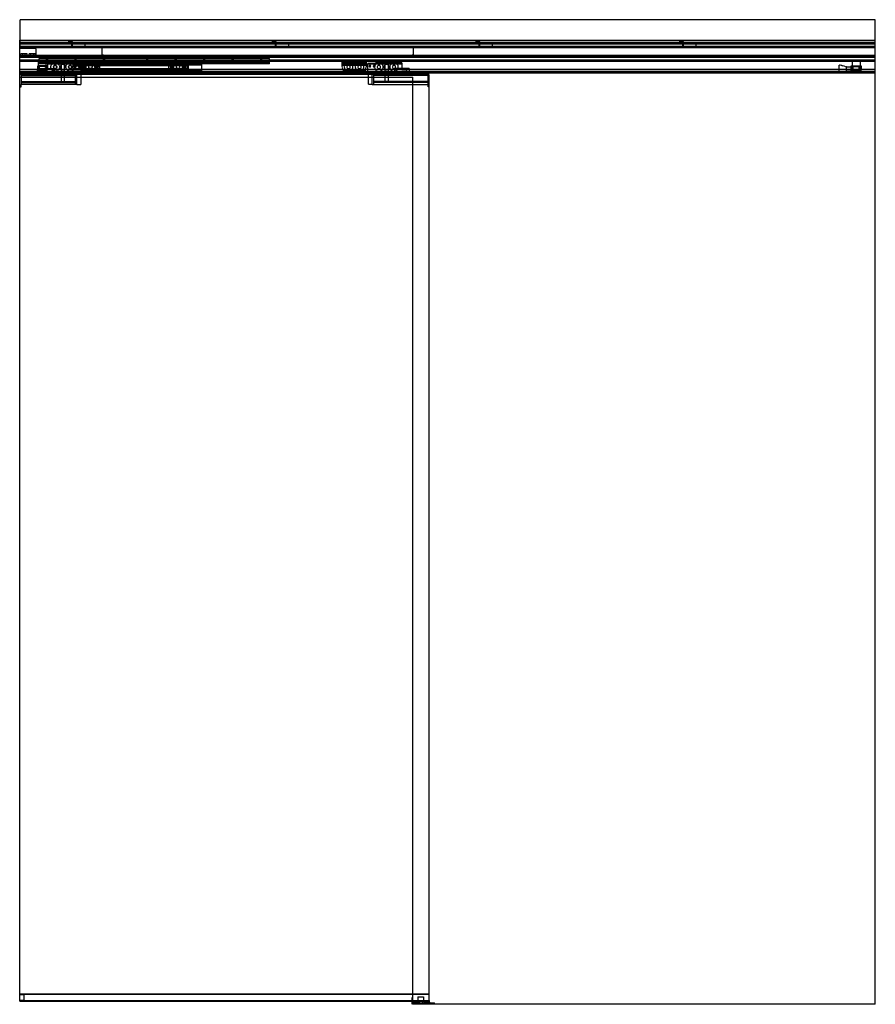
# Model space of a CAD drawing. Header units: millimetres. Extents: x 0 to 2100, y 0 to 2418.
import ezdxf

# ---------------------------------------------------------------- set-up
doc = ezdxf.new("R2010")
doc.units = ezdxf.units.MM
doc.header["$LTSCALE"] = 10
doc.linetypes.add('ALLCAD_Strich', pattern=[0.2, 0.15, -0.05])
doc.layers.add('BESCH_KONT_sich_schn_ansi_2d', color=40, linetype='Continuous')

msp = doc.modelspace()

# ---------------------------------------------------------------- linework, layer by layer
at = {"layer": 'BESCH_KONT_sich_schn_ansi_2d', "linetype": 'ALLCAD_Strich', "extrusion": (0, 1, -2.22045e-16)}
for p, q in [((2100, 2418), (0, 2418)), ((0, 2418), (0, 2368)), ((2100, 2368), (2100, 2418)), ((0, 2368), (2100, 2368)), ((0, 2277), (0, 2368)), ((0, 2368), (0, 2368)), ((0, 2368), (0, 2353)), ((2100, 2362), (0, 2362)), ((0, 2361.5), (0, 2361.5)), ((0, 2361.5), (0, 2361.5)), ((0, 2361.5), (0, 2361.5)), ((0, 2361.5), (0, 2361.5)), ((0, 2361.5), (0, 2361.5)), ((0, 2361.5), (0, 2361.5)), ((0, 2361.5), (0, 2361.5)), ((0, 2361.5), (0, 2361.5)), ((0, 2361.5), (0, 2361.5)), ((0, 2361.5), (0, 2361.5)), ((0, 2361.5), (0, 2361.5)), ((0, 2361.5), (0, 2361.5)), ((0, 2361.5), (0, 2361.5)), ((0, 2361.5), (0, 2361.5)), ((0, 2361.5), (0, 2361.5)), ((0, 2361.5), (0, 2361.5)), ((0, 2361.5), (0, 2361.5)), ((0, 2361.5), (0, 2361.5)), ((0, 2361.5), (0, 2361.5)), ((0, 2361.5), (0, 2361.5)), ((0, 2361.5), (0, 2361.5)), ((0, 2361.5), (0, 2361.5)), ((0, 2361.5), (0, 2361.5)), ((2100, 2361.5), (0, 2361.5)), ((0, 2359.5), (2100, 2359.5)), ((0, 2359), (2100, 2359)), ((0, 2353), (0, 2353)), ((0, 2353), (2100, 2353)), ((0, 2351.5), (0, 2351.5)), ((0, 2329.7), (0, 2351.5)), ((2100, 2351.5), (0, 2351.5)), ((2100, 2348.5), (0, 2348.5)), ((40, 2347), (0, 2347)), ((40, 2327), (40, 2347)), ((129.5, 2365), (119.5, 2365)), ((119.5, 2365), (119.5, 2362)), ((126.5, 2362), (126.5, 2351.5)), ((126.5, 2359), (126.5, 2362)), ((129.5, 2359), (129.5, 2365)), ((129.5, 2351.5), (129.5, 2359)), ((144.5, 2359), (144.5, 2362)), ((159.5, 2359), (159.5, 2351.5)), ((202, 2332), (202, 2348.5)), ((966, 2348.5), (202, 2348.5)), ((619.5, 2365), (619.5, 2362)), ((629.5, 2365), (619.5, 2365)), ((626.5, 2362), (626.5, 2351.5)), ((626.5, 2359), (626.5, 2362)), ((629.5, 2359), (629.5, 2365)), ((629.5, 2351.5), (629.5, 2359)), ((644.5, 2359), (644.5, 2362)), ((659.5, 2359), (659.5, 2351.5)), ((966, 2332), (966, 2348.5)), ((1119.5, 2365), (1119.5, 2362)), ((1129.5, 2365), (1119.5, 2365)), ((1126.5, 2362), (1126.5, 2351.5)), ((1126.5, 2359), (1126.5, 2362)), ((1129.5, 2359), (1129.5, 2365)), ((1129.5, 2351.5), (1129.5, 2359)), ((1144.5, 2359), (1144.5, 2362)), ((1159.5, 2359), (1159.5, 2351.5)), ((1619.5, 2365), (1619.5, 2362)), ((1629.5, 2365), (1619.5, 2365)), ((1626.5, 2362), (1626.5, 2351.5)), ((1626.5, 2359), (1626.5, 2362)), ((1629.5, 2359), (1629.5, 2365)), ((1629.5, 2351.5), (1629.5, 2359)), ((1644.5, 2359), (1644.5, 2362)), ((1659.5, 2359), (1659.5, 2351.5)), ((2100, 0), (2100, 2368)), ((2100, 2353), (2100, 2368)), ((2100, 2329.7), (2100, 2351.5)), ((0, 2329.7), (0, 2329.7)), ((0, 2329), (0, 2329.7)), ((2100, 2329.7), (0, 2329.7)), ((40, 2329.5), (0, 2329.5)), ((0, 2329), (0, 2329)), ((0, 2289), (0, 2329)), ((2100, 2329), (0, 2329)), ((40, 2328), (0, 2328)), ((2100, 2327.9), (0, 2327.9)), ((2100, 2327.2), (0, 2327.2)), ((2100, 2327), (0, 2327)), ((40, 2327), (0, 2327)), ((2100, 2325.5), (0, 2325.5)), ((0, 2325.5), (0, 2325.5)), ((0, 2325.5), (0, 2325.5)), ((0, 2325.5), (0, 2325.5)), ((0, 2325.5), (0, 2325.5)), ((0, 2325.5), (0, 2325.5)), ((0, 2325.5), (0, 2325.5)), ((0, 2325.5), (0, 2325.5)), ((0, 2325.5), (0, 2325.5)), ((0, 2325.5), (0, 2325.5)), ((0, 2325.5), (0, 2325.5)), ((0, 2325.5), (0, 2325.5)), ((0, 2325.5), (0, 2325.5)), ((0, 2325.5), (0, 2325.5)), ((0, 2325.5), (0, 2325.5)), ((0, 2325.5), (0, 2325.5)), ((0, 2325.5), (0, 2325.5)), ((0, 2325.5), (0, 2325.5)), ((0, 2325.5), (0, 2325.5)), ((0, 2325.5), (0, 2325.5)), ((0, 2325.5), (0, 2325.5)), ((0, 2325.5), (0, 2325.5)), ((0, 2325.5), (0, 2325.5)), ((0, 2325.5), (0, 2325.5)), ((0, 2325.5), (0, 2325.5)), ((10, 2334.5), (2.5, 2334.5)), ((2.5, 2329.5), (2.5, 2334.5)), ((7, 2328), (7, 2334.5)), ((17.5, 2334.5), (10, 2334.5)), ((13, 2328), (13, 2334.5)), ((17.5, 2329.5), (17.5, 2334.5)), ((30, 2334.5), (22.5, 2334.5)), ((22.5, 2329.5), (22.5, 2334.5)), ((27, 2328), (27, 2334.5)), ((37.5, 2334.5), (30, 2334.5)), ((33, 2328), (33, 2334.5)), ((37.5, 2329.5), (37.5, 2334.5)), ((40, 2328), (40, 2328)), ((40, 2328), (40, 2328)), ((40, 2328), (40, 2328)), ((40, 2328), (40, 2328)), ((40, 2328), (40, 2328)), ((40, 2328), (40, 2328)), ((40, 2328), (40, 2328)), ((40, 2328), (40, 2328)), ((40, 2328), (40, 2328)), ((40, 2328), (40, 2328)), ((40, 2328), (40, 2328)), ((40, 2328), (40, 2328)), ((40, 2328), (40, 2328)), ((40, 2328), (40, 2328)), ((40, 2328), (40, 2328)), ((40, 2328), (40, 2328)), ((40, 2328), (40, 2328)), ((40, 2328), (40, 2328)), ((40, 2328), (40, 2328)), ((40, 2328), (40, 2328)), ((40, 2328), (40, 2328)), ((40, 2328), (40, 2328)), ((40, 2328), (40, 2328)), ((40, 2328), (40, 2328)), ((40, 2328), (40, 2328)), ((40, 2328), (40, 2328)), ((40, 2328), (40, 2328)), ((40, 2328), (40, 2328)), ((40, 2328), (40, 2328)), ((40, 2328), (40, 2328)), ((40, 2328), (40, 2328)), ((40, 2328), (40, 2328)), ((40, 2328), (40, 2328)), ((40, 2328), (40, 2328)), ((613, 2323.4), (47, 2323.4)), ((47, 2317.4), (47, 2323.4)), ((613, 2322.9), (47, 2322.9)), ((64.5, 2323.4), (64.5, 2318.9)), ((67.5, 2323.4), (67.5, 2318.9)), ((134.5, 2323.4), (134.5, 2318.9)), ((137.5, 2323.4), (137.5, 2318.9)), ((202, 2332), (205, 2332)), ((204.5, 2323.4), (204.5, 2318.9)), ((205, 2332), (205, 2332)), ((205, 2332), (205, 2332)), ((205, 2332), (205, 2332)), ((205, 2332), (205, 2332)), ((205, 2332), (205, 2332)), ((205, 2332), (205, 2332)), ((205, 2332), (205, 2332)), ((205, 2332), (205, 2332)), ((205, 2332), (205, 2332)), ((205, 2332), (205, 2332)), ((205, 2332), (205, 2332)), ((205, 2332), (205, 2332)), ((205, 2332), (205, 2332)), ((205, 2332), (205, 2332)), ((205, 2332), (205, 2332)), ((205, 2332), (205, 2332)), ((205, 2332), (205, 2332)), ((205, 2332), (205, 2332)), ((205, 2332), (205, 2332)), ((205, 2332), (205, 2332)), ((205, 2332), (205, 2332)), ((205, 2332), (205, 2332)), ((205, 2332), (205, 2332)), ((205, 2332), (205, 2332)), ((205, 2332), (205, 2332)), ((205, 2332), (205, 2332)), ((205, 2332), (205, 2332)), ((205, 2332), (205, 2332)), ((205, 2332), (205, 2332)), ((205, 2332), (205, 2332)), ((205, 2332), (205, 2327)), ((963, 2327), (205, 2327)), ((207.5, 2323.4), (207.5, 2318.9)), ((310.5, 2323.4), (310.5, 2318.9)), ((313.5, 2323.4), (313.5, 2318.9)), ((380.5, 2323.4), (380.5, 2318.9)), ((383.5, 2323.4), (383.5, 2318.9)), ((450.5, 2323.4), (450.5, 2318.9)), ((453.5, 2323.4), (453.5, 2318.9)), ((520.5, 2323.4), (520.5, 2318.9)), ((523.5, 2323.4), (523.5, 2318.9)), ((590.5, 2323.4), (590.5, 2318.9)), ((593.5, 2323.4), (593.5, 2318.9)), ((613, 2317.4), (613, 2323.4)), ((963, 2327), (963, 2332)), ((963, 2332), (966, 2332)), ((2100, 2329), (2100, 2329.7)), ((2100, 2289), (2100, 2329)), ((0, 2319), (0, 2319)), ((0, 2319), (0, 2319)), ((0, 2319), (0, 2319)), ((0, 2319), (0, 2319)), ((0, 2319), (0, 2319)), ((0, 2319), (0, 2319)), ((0, 2319), (0, 2319)), ((0, 2319), (0, 2319)), ((0, 2319), (0, 2319)), ((0, 2319), (0, 2319)), ((0, 2319), (0, 2319)), ((0, 2319), (0, 2319)), ((0, 2319), (0, 2319)), ((0, 2319), (0, 2319)), ((0, 2319), (0, 2319)), ((0, 2319), (0, 2319)), ((0, 2319), (0, 2319)), ((0, 2319), (0, 2319)), ((0, 2319), (0, 2319)), ((0, 2319), (0, 2319)), ((0, 2319), (0, 2319)), ((0, 2319), (0, 2319)), ((0, 2319), (0, 2319)), ((0, 2319), (0, 2319)), ((0, 2319), (0, 2319)), ((0, 2319), (0, 2319)), ((0, 2319), (0, 2319)), ((0, 2319), (0, 2319)), ((0, 2319), (0, 2319)), ((0, 2319), (0, 2319)), ((2100, 2319), (0, 2319)), ((2100, 2316.5), (0, 2316.5)), ((2100, 2315), (0, 2315)), ((45.5, 2305), (43, 2305)), ((43, 2305), (43, 2295.5)), ((45, 2295.5), (45, 2303)), ((45, 2303), (45.5, 2303)), ((45.2, 2301.5), (47.2, 2301.5)), ((45.2, 2293.5), (45.2, 2301.5)), ((45.5, 2303), (45.5, 2316)), ((64.5, 2316), (45.5, 2316)), ((64.5, 2305), (45.5, 2305)), ((64.5, 2303), (45.5, 2303)), ((613, 2318.9), (47, 2318.9)), ((613, 2318.4), (47, 2318.4)), ((613, 2317.9), (47, 2317.9)), ((613, 2317.4), (47, 2317.4)), ((47, 2315.9), (47, 2317.4)), ((613, 2315.9), (47, 2315.9)), ((47, 2309.9), (47, 2315.9)), ((47, 2314.9), (47, 2314.9)), ((47, 2314.9), (47, 2314.9)), ((47, 2314.9), (47, 2314.9)), ((47, 2314.9), (47, 2314.9)), ((47, 2314.9), (47, 2314.9)), ((47, 2314.9), (47, 2314.9)), ((47, 2314.9), (47, 2314.9)), ((47, 2314.9), (47, 2314.9)), ((47, 2314.9), (47, 2314.9)), ((47, 2314.9), (613, 2314.9)), ((47, 2314.9), (47, 2314.9)), ((47, 2314.9), (47, 2314.9)), ((47, 2314.9), (47, 2314.9)), ((47, 2314.9), (47, 2314.9)), ((47, 2314.9), (47, 2314.9)), ((47, 2314.9), (47, 2314.9)), ((47, 2314.9), (47, 2314.9)), ((47, 2314.9), (47, 2314.9)), ((47, 2314.9), (47, 2314.9)), ((47, 2314.9), (47, 2314.9)), ((47, 2314.9), (47, 2314.9)), ((47, 2314.9), (47, 2314.9)), ((47, 2314.9), (47, 2314.9)), ((47, 2314.9), (47, 2314.9)), ((47, 2314.9), (47, 2314.9)), ((47, 2314.9), (47, 2314.9)), ((47, 2314.9), (47, 2314.9)), ((47, 2314.9), (47, 2314.9)), ((47, 2314.9), (47, 2314.9)), ((47, 2314.9), (47, 2314.9)), ((47, 2314.9), (47, 2314.9)), ((47, 2310.9), (613, 2310.9)), ((613, 2309.9), (47, 2309.9)), ((47, 2309.4), (47, 2309.9)), ((151, 2309.4), (47, 2309.4)), ((47.2, 2301.5), (47.2, 2295.5)), ((49.1, 2287.9), (49.1, 2297.9)), ((49.1, 2297.9), (85.1, 2297.9)), ((52.7, 2303), (52.7, 2305)), ((57.2, 2303), (57.2, 2305)), ((62.7, 2301.5), (64.7, 2301.5)), ((62.7, 2295.5), (62.7, 2301.5)), ((64.5, 2316), (64.5, 2317.9)), ((64.5, 2303), (64.5, 2316)), ((67, 2305), (64.5, 2305)), ((64.5, 2303), (65, 2303)), ((64.7, 2301.5), (64.7, 2293.5)), ((65, 2303), (65, 2295.5)), ((67, 2295.5), (67, 2305)), ((67.5, 2314.9), (67.5, 2317.9)), ((67.6, 2308.9), (67.6, 2309.9)), ((67.6, 2308.9), (67.6, 2295.4)), ((150.6, 2308.9), (67.6, 2308.9)), ((67.6, 2297.9), (85.1, 2297.9)), ((67.7, 2310.9), (130.6, 2310.9)), ((72.6, 2314.9), (130.6, 2314.9)), ((85.1, 2287.9), (85.1, 2297.9)), ((85.1, 2287.9), (85.1, 2297.9)), ((101, 2314.9), (101, 2306.6)), ((109, 2309), (101, 2309)), ((101, 2309), (101, 2266)), ((101, 2306.6), (101, 2297.2)), ((101, 2297.2), (101, 2286.4)), ((103.6, 2308.9), (103.6, 2310.9)), ((106.4, 2310.9), (106.4, 2308.9)), ((109, 2314.9), (109, 2306.8)), ((109, 2309), (109, 2266)), ((109, 2306.8), (109, 2297)), ((130.6, 2314.9), (130.6, 2310.9)), ((413.6, 2314.9), (130.6, 2314.9)), ((130.6, 2310.9), (130.6, 2314.9)), ((413.6, 2313.9), (130.6, 2313.9)), ((130.6, 2287.8), (130.6, 2310.9)), ((130.6, 2305.4), (130.6, 2310.9)), ((413.6, 2310.9), (130.6, 2310.9)), ((134.3, 2305.4), (130.6, 2305.4)), ((133.7, 2304.7), (130.6, 2304.7)), ((413.6, 2297.7), (130.6, 2297.7)), ((134.5, 2314.9), (134.5, 2317.9)), ((144.3, 2305.4), (136.9, 2305.4)), ((137.5, 2314.9), (137.5, 2317.9)), ((143.7, 2304.7), (137.5, 2304.7)), ((413.6, 2305.4), (146.9, 2305.4)), ((413.6, 2304.7), (147.5, 2304.7)), ((150.6, 2310.9), (150.6, 2308.9)), ((150.6, 2306.4), (150.6, 2308.9)), ((150.6, 2306.4), (195.6, 2306.4)), ((150.6, 2295.9), (150.6, 2306.4)), ((151, 2309.4), (151, 2308.9)), ((447, 2309.4), (151, 2309.4)), ((151, 2308.9), (151, 2306.4)), ((447, 2308.9), (151, 2308.9)), ((447, 2307.4), (151, 2307.4)), ((151, 2306.4), (151, 2295.9)), ((195.6, 2306.4), (195.6, 2306.4)), ((195.6, 2306.4), (195.6, 2306.4)), ((195.6, 2306.4), (195.6, 2306.4)), ((195.6, 2306.4), (195.6, 2306.4)), ((195.6, 2306.4), (195.6, 2306.4)), ((195.6, 2306.4), (195.6, 2306.4)), ((195.6, 2306.4), (195.6, 2306.4)), ((195.6, 2306.4), (195.6, 2306.4)), ((195.6, 2306.4), (195.6, 2306.4)), ((195.6, 2306.4), (195.6, 2306.4)), ((195.6, 2306.4), (195.6, 2306.4)), ((195.6, 2306.4), (195.6, 2306.4)), ((195.6, 2306.4), (195.6, 2306.4)), ((195.6, 2306.4), (195.6, 2306.4)), ((195.6, 2306.4), (195.6, 2306.4)), ((195.6, 2306.4), (195.6, 2306.4)), ((195.6, 2306.4), (195.6, 2306.4)), ((195.6, 2306.4), (195.6, 2306.4)), ((195.6, 2306.4), (195.6, 2306.4)), ((195.6, 2306.4), (195.6, 2306.4)), ((195.6, 2306.4), (195.6, 2306.4)), ((195.6, 2306.4), (195.6, 2306.4)), ((195.6, 2306.4), (195.6, 2306.4)), ((447, 2306.4), (195.6, 2306.4)), ((195.6, 2306.4), (195.6, 2295.9)), ((204.5, 2314.9), (204.5, 2317.9)), ((207.5, 2314.9), (207.5, 2317.9)), ((310.5, 2314.9), (310.5, 2317.9)), ((313.5, 2314.9), (313.5, 2317.9)), ((365.6, 2306.4), (410.6, 2306.4)), ((365.6, 2295.9), (365.6, 2306.4)), ((380.5, 2314.9), (380.5, 2317.9)), ((383.5, 2314.9), (383.5, 2317.9)), ((410.6, 2306.4), (410.6, 2306.4)), ((410.6, 2306.4), (410.6, 2306.4)), ((410.6, 2306.4), (410.6, 2306.4)), ((410.6, 2306.4), (410.6, 2306.4)), ((410.6, 2306.4), (410.6, 2306.4)), ((410.6, 2306.4), (410.6, 2306.4)), ((410.6, 2306.4), (410.6, 2306.4)), ((410.6, 2306.4), (410.6, 2306.4)), ((410.6, 2306.4), (410.6, 2306.4)), ((410.6, 2306.4), (410.6, 2306.4)), ((410.6, 2306.4), (410.6, 2306.4)), ((410.6, 2306.4), (410.6, 2306.4)), ((410.6, 2306.4), (410.6, 2306.4)), ((410.6, 2306.4), (410.6, 2306.4)), ((410.6, 2306.4), (410.6, 2306.4)), ((410.6, 2306.4), (410.6, 2306.4)), ((410.6, 2306.4), (410.6, 2306.4)), ((410.6, 2306.4), (410.6, 2306.4)), ((410.6, 2306.4), (410.6, 2306.4)), ((410.6, 2306.4), (410.6, 2306.4)), ((410.6, 2306.4), (410.6, 2306.4)), ((410.6, 2306.4), (410.6, 2306.4)), ((410.6, 2306.4), (410.6, 2306.4)), ((410.6, 2306.4), (410.6, 2295.9)), ((413.6, 2310.9), (413.6, 2314.9)), ((413.6, 2305.4), (413.6, 2310.9)), ((413.6, 2304.7), (413.6, 2305.4)), ((413.6, 2297.7), (413.6, 2304.7)), ((413.6, 2296.9), (413.6, 2297.7)), ((613, 2309.4), (447, 2309.4)), ((447, 2308.9), (447, 2309.4)), ((447, 2306.4), (447, 2308.9)), ((447, 2295.9), (447, 2306.4)), ((450.5, 2314.9), (450.5, 2317.9)), ((453.5, 2314.9), (453.5, 2317.9)), ((520.5, 2314.9), (520.5, 2317.9)), ((523.5, 2314.9), (523.5, 2317.9)), ((590.5, 2314.9), (590.5, 2317.9)), ((593.5, 2314.9), (593.5, 2317.9)), ((613, 2315.9), (613, 2317.4)), ((613, 2309.9), (613, 2315.9)), ((613, 2309.4), (613, 2309.9)), ((790.4, 2314.9), (790.4, 2310.9)), ((790.4, 2314.9), (850.4, 2314.9)), ((790.4, 2310.9), (790.4, 2308.9)), ((790.4, 2310.9), (850.4, 2310.9)), ((790.4, 2308.9), (790.4, 2305.4)), ((790.4, 2308.9), (850.4, 2308.9)), ((805, 2305.4), (790.4, 2305.4)), ((790.4, 2305.4), (790.4, 2303.6)), ((790.4, 2303.6), (793.4, 2293.6)), ((832, 2305.4), (808.8, 2305.4)), ((850.4, 2305.4), (835.8, 2305.4)), ((850.4, 2303.6), (847.4, 2293.6)), ((850.4, 2314.9), (850.4, 2310.9)), ((850.4, 2310.9), (850.4, 2308.9)), ((850.4, 2308.9), (850.4, 2308.9)), ((850.4, 2308.9), (850.4, 2308.9)), ((850.4, 2308.9), (850.4, 2308.9)), ((850.4, 2308.9), (850.4, 2308.9)), ((850.4, 2308.9), (850.4, 2308.9)), ((850.4, 2308.9), (850.4, 2308.9)), ((850.4, 2308.9), (850.4, 2308.9)), ((850.4, 2308.9), (850.4, 2308.9)), ((850.4, 2308.9), (850.4, 2308.9)), ((850.4, 2308.9), (850.4, 2308.9)), ((850.4, 2308.9), (850.4, 2308.9)), ((850.4, 2308.9), (850.4, 2308.9)), ((850.4, 2308.9), (850.4, 2308.9)), ((850.4, 2308.9), (850.4, 2308.9)), ((850.4, 2308.9), (850.4, 2308.9)), ((850.4, 2308.9), (850.4, 2308.9)), ((850.4, 2308.9), (850.4, 2308.9)), ((850.4, 2308.9), (850.4, 2308.9)), ((850.4, 2308.9), (850.4, 2308.9)), ((850.4, 2308.9), (850.4, 2308.9)), ((850.4, 2308.9), (850.4, 2308.9)), ((850.4, 2308.9), (850.4, 2308.9)), ((850.4, 2308.9), (850.4, 2308.9)), ((850.4, 2308.9), (850.4, 2305.4)), ((850.4, 2305.4), (850.4, 2303.6)), ((854.4, 2310.9), (874.4, 2310.9)), ((854.4, 2308.9), (854.4, 2310.9)), ((854.4, 2308.9), (854.4, 2308.9)), ((854.4, 2308.9), (854.4, 2308.9)), ((854.4, 2308.9), (854.4, 2308.9)), ((854.4, 2308.9), (854.4, 2308.9)), ((854.4, 2308.9), (854.4, 2308.9)), ((854.4, 2308.9), (854.4, 2308.9)), ((854.4, 2308.9), (854.4, 2308.9)), ((854.4, 2308.9), (854.4, 2308.9)), ((854.4, 2308.9), (854.4, 2308.9)), ((854.4, 2308.9), (854.4, 2308.9)), ((854.4, 2308.9), (854.4, 2308.9)), ((854.4, 2308.9), (854.4, 2308.9)), ((854.4, 2308.9), (854.4, 2308.9)), ((854.4, 2308.9), (854.4, 2308.9)), ((854.4, 2308.9), (854.4, 2308.9)), ((854.4, 2308.9), (854.4, 2308.9)), ((854.4, 2308.9), (854.4, 2308.9)), ((854.4, 2308.9), (854.4, 2308.9)), ((854.4, 2308.9), (854.4, 2308.9)), ((854.4, 2308.9), (854.4, 2308.9)), ((854.4, 2308.9), (854.4, 2308.9)), ((854.4, 2308.9), (854.4, 2308.9)), ((854.4, 2308.9), (854.4, 2308.9)), ((854.4, 2308.9), (854.4, 2308.9)), ((854.4, 2308.9), (854.4, 2308.9)), ((937.4, 2308.9), (854.4, 2308.9)), ((854.4, 2293.6), (854.4, 2308.9)), ((874.4, 2310.9), (874.4, 2314.9)), ((874.4, 2314.9), (932.4, 2314.9)), ((874.4, 2310.9), (937.3, 2310.9)), ((896, 2314.9), (896, 2306.8)), ((900, 2309), (896, 2309)), ((896, 2309), (896, 2266)), ((896, 2306.8), (896, 2297)), ((898.6, 2308.9), (898.6, 2310.9)), ((904, 2309), (900, 2309)), ((901.4, 2310.9), (901.4, 2308.9)), ((904, 2314.9), (904, 2306.6)), ((904, 2309), (904, 2266)), ((904, 2306.6), (904, 2297.2)), ((904, 2297.2), (904, 2286.4)), ((919.9, 2297.9), (919.9, 2292.9)), ((955.9, 2297.9), (919.9, 2297.9)), ((919.9, 2297.9), (919.9, 2292.9)), ((937.4, 2297.9), (919.9, 2297.9)), ((937.4, 2309.9), (937.4, 2308.9)), ((937.4, 2308.9), (937.4, 2295.4)), ((955.9, 2297.9), (955.9, 2292.9)), ((2011, 2287), (2011, 2307)), ((2029, 2302), (2011, 2307)), ((2029, 2292), (2029, 2302)), ((2029, 2302), (2041, 2302)), ((2041, 2295.5), (2041, 2305)), ((2041, 2305), (2043.5, 2305)), ((2043, 2303), (2043, 2295.5)), ((2043.5, 2303), (2043, 2303)), ((2043.2, 2301.5), (2045.2, 2301.5)), ((2043.2, 2293.5), (2043.2, 2301.5)), ((2043.5, 2316), (2043.5, 2303)), ((2043.5, 2316), (2062.5, 2316)), ((2043.5, 2305), (2062.5, 2305)), ((2043.5, 2303), (2062.5, 2303)), ((2045.2, 2301.5), (2045.2, 2295.5)), ((2050.7, 2303), (2050.7, 2305)), ((2055.2, 2303), (2055.2, 2305)), ((2060.7, 2301.5), (2062.7, 2301.5)), ((2060.7, 2295.5), (2060.7, 2301.5)), ((2062.5, 2316), (2062.5, 2303)), ((2062.5, 2305), (2065, 2305)), ((2063, 2303), (2062.5, 2303)), ((2062.7, 2301.5), (2062.7, 2293.5)), ((2063, 2295.5), (2063, 2303)), ((2065, 2305), (2065, 2295.5)), ((2100, 2296), (0, 2296)), ((2100, 2291), (0, 2291)), ((2100, 2289.5), (0, 2289.5)), ((0, 2289), (0, 2289)), ((0, 2287), (0, 2289)), ((2100, 2289), (0, 2289)), ((0, 2287), (0, 2287)), ((2100, 2287), (0, 2287)), ((1005, 2283), (0, 2283)), ((0, 9), (0, 2277)), ((0, 2277), (965, 2277)), ((3, 2283), (3, 2282)), ((3, 2282), (3, 2264)), ((3, 2282), (136, 2282)), ((3, 2282), (3, 2259)), ((3, 2281), (136, 2281)), ((3, 2281), (136, 2281)), ((43, 2295.5), (47.2, 2295.5)), ((43, 2292), (43, 2295.5)), ((43, 2295), (45, 2295)), ((43, 2293.5), (45, 2293.5)), ((43, 2292), (43, 2292)), ((43, 2292), (43, 2292)), ((43, 2292), (43, 2292)), ((43, 2292), (43, 2292)), ((43, 2292), (43, 2292)), ((43, 2292), (43, 2292)), ((43, 2292), (43, 2292)), ((43, 2292), (43, 2292)), ((43, 2292), (43, 2292)), ((43, 2292), (43, 2292)), ((43, 2292), (43, 2292)), ((43, 2292), (43, 2292)), ((43, 2292), (43, 2292)), ((43, 2292), (43, 2292)), ((43, 2292), (43, 2292)), ((43, 2292), (43, 2292)), ((43, 2292), (43, 2292)), ((43, 2292), (43, 2292)), ((43, 2292), (43, 2292)), ((43, 2292), (43, 2292)), ((43, 2292), (43, 2292)), ((43, 2292), (43, 2292)), ((43, 2292), (43, 2292)), ((43, 2292), (43, 2292)), ((43, 2292), (43, 2292)), ((43, 2292), (43, 2292)), ((43, 2292), (43, 2292)), ((43, 2292), (43, 2292)), ((43, 2292), (43, 2292)), ((43, 2292), (43, 2292)), ((43, 2287), (43, 2292)), ((43, 2292), (67, 2292)), ((45, 2290), (43, 2290)), ((45, 2290), (43, 2290)), ((45, 2293.5), (45, 2295.5)), ((45, 2293.5), (45, 2290)), ((47.2, 2293.5), (45, 2293.5)), ((45, 2293.5), (45, 2290)), ((47.2, 2293.5), (47.2, 2295.5)), ((47.2, 2295.5), (47.2, 2293.5)), ((47.2, 2295.5), (62.7, 2295.5)), ((47.2, 2293.5), (62.7, 2293.5)), ((62.7, 2293.5), (47.2, 2293.5)), ((49.1, 2287.9), (85.1, 2287.9)), ((50, 2287), (50, 2293.5)), ((52.5, 2293.5), (52.5, 2295.5)), ((53.2, 2293.5), (53.2, 2295.5)), ((67.6, 2295.4), (55.6, 2295.4)), ((55.6, 2295.4), (55.6, 2281.9)), ((55.6, 2287.9), (85.1, 2287.9)), ((55.6, 2281.9), (88.6, 2281.9)), ((56.7, 2293.5), (56.7, 2295.5)), ((57.5, 2293.5), (57.5, 2295.5)), ((60, 2287), (60, 2293.5)), ((62.7, 2295.5), (67, 2295.5)), ((62.7, 2295.5), (62.7, 2293.5)), ((62.7, 2293.5), (62.7, 2295.5)), ((65, 2293.5), (62.7, 2293.5)), ((65, 2293.5), (65, 2295.5)), ((65, 2295), (67, 2295)), ((65, 2290), (65, 2293.5)), ((65, 2293.5), (67, 2293.5)), ((65, 2290), (65, 2293.5)), ((67, 2290), (65, 2290)), ((67, 2290), (65, 2290)), ((67, 2292), (67, 2295.5)), ((67, 2287), (67, 2292)), ((67.6, 2295.4), (67.6, 2295.4)), ((67.6, 2295.4), (67.6, 2295.4)), ((67.6, 2295.4), (67.6, 2295.4)), ((67.6, 2295.4), (67.6, 2295.4)), ((67.6, 2295.4), (67.6, 2295.4)), ((67.6, 2295.4), (67.6, 2295.4)), ((67.6, 2295.4), (67.6, 2295.4)), ((67.6, 2295.4), (67.6, 2295.4)), ((67.6, 2295.4), (67.6, 2295.4)), ((67.6, 2295.4), (67.6, 2295.4)), ((67.6, 2295.4), (67.6, 2295.4)), ((67.6, 2295.4), (67.6, 2295.4)), ((67.6, 2295.4), (67.6, 2295.4)), ((67.6, 2295.4), (67.6, 2295.4)), ((67.6, 2295.4), (67.6, 2295.4)), ((67.6, 2295.4), (67.6, 2295.4)), ((67.6, 2295.4), (67.6, 2295.4)), ((88.6, 2281.9), (92.1, 2286.4)), ((92.1, 2286.4), (106.6, 2286.4)), ((101, 2281), (101, 2266)), ((106.6, 2286.4), (145.9, 2288.6)), ((109, 2297), (109, 2286.5)), ((109, 2281), (109, 2266)), ((413.6, 2296.9), (130.6, 2296.9)), ((130.6, 2294.9), (130.6, 2296.9)), ((413.6, 2294.9), (130.6, 2294.9)), ((136, 2283), (136, 2282)), ((136, 2282), (136, 2264)), ((140, 2259), (140, 2283)), ((150, 2259), (150, 2283)), ((150.6, 2293.6), (150.6, 2295.9)), ((195.6, 2295.9), (150.6, 2295.9)), ((151, 2295.9), (151, 2286.9)), ((151, 2294.9), (447, 2294.9)), ((151, 2293.9), (447, 2293.9)), ((447, 2292.4), (151, 2292.4)), ((447, 2288.4), (151, 2288.4)), ((447, 2286.9), (151, 2286.9)), ((447, 2295.9), (195.6, 2295.9)), ((204.5, 2292.4), (204.5, 2294.9)), ((207.5, 2292.4), (207.5, 2294.9)), ((310.5, 2292.4), (310.5, 2294.9)), ((313.5, 2292.4), (313.5, 2294.9)), ((410.6, 2295.9), (365.6, 2295.9)), ((380.5, 2292.4), (380.5, 2294.9)), ((383.5, 2292.4), (383.5, 2294.9)), ((413.6, 2294.9), (413.6, 2296.9)), ((447, 2286.9), (447, 2295.9)), ((793.4, 2293.6), (847.4, 2293.6)), ((855, 2283), (855, 2259)), ((898.4, 2286.4), (859.1, 2288.6)), ((865, 2259), (865, 2283)), ((869, 2282), (869, 2283)), ((869, 2264), (869, 2282)), ((1002, 2282), (869, 2282)), ((1002, 2281), (869, 2281)), ((1002, 2281), (869, 2281)), ((896, 2297), (896, 2286.5)), ((896, 2281), (896, 2266)), ((912.9, 2286.4), (898.4, 2286.4)), ((904, 2281), (904, 2266)), ((916.4, 2281.9), (912.9, 2286.4)), ((949.4, 2281.9), (916.4, 2281.9)), ((919.9, 2292.9), (919.9, 2287.9)), ((919.9, 2292.9), (919.9, 2287.9)), ((955.9, 2287.9), (919.9, 2287.9)), ((949.4, 2287.9), (919.9, 2287.9)), ((937.4, 2295.4), (949.4, 2295.4)), ((949.4, 2295.4), (949.4, 2281.9)), ((955.9, 2292.9), (955.9, 2287.9)), ((965, 0), (965, 2277)), ((1002, 2282), (1002, 2283)), ((1002, 2264), (1002, 2282)), ((1002, 2259), (1002, 2282)), ((1005, 9), (1005, 2283)), ((2029, 2292), (2011, 2287)), ((2029, 2292), (2041, 2292)), ((2041, 2295.5), (2045.2, 2295.5)), ((2041, 2292), (2041, 2295.5)), ((2041, 2295), (2043, 2295)), ((2041, 2293.5), (2043, 2293.5)), ((2041, 2292), (2065, 2292)), ((2041, 2287), (2041, 2292)), ((2043, 2290), (2041, 2290)), ((2043, 2290), (2041, 2290)), ((2043, 2293.5), (2043, 2295.5)), ((2043, 2293.5), (2043, 2290)), ((2045.2, 2293.5), (2043, 2293.5)), ((2043, 2293.5), (2043, 2290)), ((2045.2, 2293.5), (2045.2, 2295.5)), ((2045.2, 2295.5), (2045.2, 2293.5)), ((2060.7, 2295.5), (2045.2, 2295.5)), ((2045.2, 2293.5), (2060.7, 2293.5)), ((2045.2, 2293.5), (2060.7, 2293.5)), ((2048, 2287), (2048, 2293.5)), ((2050.5, 2293.5), (2050.5, 2295.5)), ((2051.2, 2293.5), (2051.2, 2295.5)), ((2054.7, 2293.5), (2054.7, 2295.5)), ((2055.5, 2293.5), (2055.5, 2295.5)), ((2058, 2287), (2058, 2293.5)), ((2060.7, 2295.5), (2065, 2295.5)), ((2060.7, 2295.5), (2060.7, 2293.5)), ((2060.7, 2293.5), (2060.7, 2295.5)), ((2063, 2293.5), (2060.7, 2293.5)), ((2063, 2293.5), (2063, 2295.5)), ((2063, 2295), (2065, 2295)), ((2063, 2290), (2063, 2293.5)), ((2063, 2293.5), (2065, 2293.5)), ((2063, 2290), (2063, 2293.5)), ((2065, 2290), (2063, 2290)), ((2065, 2290), (2063, 2290)), ((2065, 2292), (2065, 2295.5)), ((2065, 2292), (2065, 2292)), ((2065, 2292), (2065, 2292)), ((2065, 2292), (2065, 2292)), ((2065, 2292), (2065, 2292)), ((2065, 2292), (2065, 2292)), ((2065, 2292), (2065, 2292)), ((2065, 2292), (2065, 2292)), ((2065, 2292), (2065, 2292)), ((2065, 2292), (2065, 2292)), ((2065, 2292), (2065, 2292)), ((2065, 2292), (2065, 2292)), ((2065, 2292), (2065, 2292)), ((2065, 2292), (2065, 2292)), ((2065, 2292), (2065, 2292)), ((2065, 2292), (2065, 2292)), ((2065, 2292), (2065, 2292)), ((2065, 2292), (2065, 2292)), ((2065, 2292), (2065, 2292)), ((2065, 2292), (2065, 2292)), ((2065, 2292), (2065, 2292)), ((2065, 2292), (2065, 2292)), ((2065, 2287), (2065, 2292)), ((2065, 2292), (2065, 2292)), ((2065, 2292), (2065, 2292)), ((2065, 2292), (2065, 2292)), ((2065, 2292), (2065, 2292)), ((2065, 2292), (2065, 2292)), ((2065, 2292), (2065, 2292)), ((2065, 2292), (2065, 2292)), ((2065, 2292), (2065, 2292)), ((2065, 2292), (2065, 2292)), ((2065, 2292), (2065, 2292)), ((2065, 2292), (2065, 2292)), ((2100, 2287), (2100, 2289)), ((0, 2253), (3, 2253)), ((3, 2266), (136, 2266)), ((3, 2266), (136, 2266)), ((3, 2264), (136, 2264)), ((3, 2253), (3, 2259)), ((140, 2259), (3, 2259)), ((3, 2253), (3, 2253)), ((3, 2253), (3, 2253)), ((3, 2253), (3, 2253)), ((3, 2253), (3, 2253)), ((3, 2253), (3, 2253)), ((3, 2253), (3, 2253)), ((3, 2253), (3, 2253)), ((3, 2253), (3, 2253)), ((3, 2253), (3, 2253)), ((3, 2253), (3, 2253)), ((3, 2253), (3, 2253)), ((3, 2253), (3, 2253)), ((3, 2253), (3, 2253)), ((3, 2253), (3, 2253)), ((3, 2253), (3, 2253)), ((3, 2253), (3, 2253)), ((3, 2253), (3, 2253)), ((3, 2253), (3, 2253)), ((136, 2264), (136, 2259)), ((140, 2259), (150, 2259)), ((865, 2259), (855, 2259)), ((865, 2259), (1002, 2259)), ((1002, 2266), (869, 2266)), ((1002, 2266), (869, 2266)), ((1002, 2264), (869, 2264)), ((869, 2259), (869, 2264)), ((1002, 2253), (1002, 2259)), ((1005, 2253), (1002, 2253)), ((1002, 2253), (1002, 2253)), ((1002, 2253), (1002, 2253)), ((1002, 2253), (1002, 2253)), ((1002, 2253), (1002, 2253)), ((1002, 2253), (1002, 2253)), ((1002, 2253), (1002, 2253)), ((1002, 2253), (1002, 2253)), ((1002, 2253), (1002, 2253)), ((1002, 2253), (1002, 2253)), ((1002, 2253), (1002, 2253)), ((1002, 2253), (1002, 2253)), ((1002, 2253), (1002, 2253)), ((1002, 2253), (1002, 2253)), ((1002, 2253), (1002, 2253)), ((1002, 2253), (1002, 2253)), ((1002, 2253), (1002, 2253)), ((1002, 2253), (1002, 2253)), ((1002, 2253), (1002, 2253)), ((0, 26), (-0.5, 26)), ((-0.5, 8.5), (-0.5, 26)), ((0, 26), (1005, 26)), ((0, 26), (1005, 26)), ((0, 25), (1005, 25)), ((10, 25), (0, 25)), ((10, 25), (10, 8.5)), ((0, 8.5), (-0.5, 8.5)), ((10, 23.5), (0, 23.5)), ((10, 9.5), (0, 9.5)), ((0, 8), (0, 9)), ((0, 9), (963, 9)), ((0, 9), (0, 8.5)), ((0, 9), (0, 9)), ((0, 9), (0, 9)), ((0, 9), (0, 9)), ((0, 9), (0, 9)), ((0, 9), (0, 9)), ((0, 9), (0, 9)), ((0, 9), (0, 9)), ((0, 9), (0, 9)), ((0, 9), (0, 9)), ((0, 9), (0, 9)), ((0, 9), (0, 9)), ((0, 9), (0, 9)), ((0, 9), (0, 9)), ((0, 9), (0, 9)), ((0, 9), (0, 9)), ((0, 9), (0, 9)), ((0, 9), (0, 9)), ((0, 9), (0, 9)), ((0, 9), (0, 9)), ((0, 9), (0, 9)), ((0, 9), (0, 9)), ((0, 9), (0, 9)), ((0, 9), (0, 9)), ((10, 8.5), (0, 8.5)), ((0, 8), (963, 8)), ((963, 17), (965, 17)), ((963, 0), (963, 17)), ((965, 11), (963, 11)), ((963, 9), (1005, 9)), ((963, 8), (1005, 8)), ((965, 6), (963, 6)), ((963, 2), (979, 2)), ((965, 6), (965, 6)), ((965, 6), (965, 6)), ((965, 6), (965, 6)), ((965, 6), (965, 6)), ((965, 6), (965, 6)), ((965, 6), (965, 6)), ((965, 6), (965, 6)), ((965, 6), (965, 6)), ((965, 6), (965, 6)), ((965, 6), (965, 6)), ((965, 6), (965, 6)), ((965, 6), (965, 6)), ((965, 6), (965, 6)), ((965, 6), (965, 6)), ((965, 6), (965, 6)), ((965, 6), (965, 6)), ((965, 6), (965, 6)), ((965, 6), (965, 6)), ((965, 6), (965, 6)), ((965, 6), (965, 6)), ((965, 6), (965, 6)), ((965, 6), (965, 6)), ((965, 6), (965, 6)), ((965, 6), (965, 6)), ((965, 6), (965, 6)), ((965, 6), (965, 6)), ((965, 6), (965, 6)), ((965, 6), (965, 6)), ((965, 6), (965, 6)), ((965, 6), (965, 6)), ((965, 6), (965, 6)), ((965, 6), (979, 6)), ((966, 4), (1018, 4)), ((966, 2), (966, 4)), ((969, 2), (969, 4)), ((974, 2), (974, 4)), ((977, 18), (984, 18)), ((977, 18), (977, 9)), ((979, 0), (979, 6)), ((979, 2), (1019, 2)), ((980, 9), (980, 4)), ((984, 18), (991, 18)), ((988, 9), (988, 4)), ((991, 18), (991, 9)), ((1006.5, 5.5), (993.5, 5.5)), ((993.5, 4), (993.5, 5.5)), ((1005, 9), (1005, 8)), ((1006.5, 4), (1006.5, 5.5)), ((1010, 2), (1010, 4)), ((1015, 2), (1015, 4)), ((1018, 2), (1018, 4)), ((1019, 0), (1019, 2)), ((965, 0), (963, 0)), ((2100, 0), (965, 0))]:
    msp.add_line(p, q, dxfattribs=at)
at = {"layer": 'BESCH_KONT_sich_schn_ansi_2d', "linetype": 'ALLCAD_Strich'}
for centre, radius in [((86.6, 2301.9), 10.5), ((86.6, 2301.9), 4), ((123.6, 2301.9), 10.5), ((123.6, 2301.9), 4), ((157.6, 2301.9), 2), ((173.1, 2301.9), 10.5), ((173.1, 2301.9), 4), ((173.1, 2301.9), 4), ((188.6, 2301.9), 2), ((372.6, 2301.9), 2), ((388.1, 2301.9), 10.5), ((388.1, 2301.9), 4), ((388.1, 2301.9), 4), ((403.6, 2301.9), 2)]:
    msp.add_circle(centre, radius, dxfattribs=at)
at = {"layer": 'BESCH_KONT_sich_schn_ansi_2d', "linetype": 'ALLCAD_Strich', "extrusion": (0, -2.22045e-16, -1)}
for centre, radius in [((-86.6, 2301.9), 4), ((-105.1, 2301.9), 6.25), ((-105.1, 2301.9), 6.25), ((-123.6, 2301.9), 4), ((-135.6, 2303.9), 3), ((-135.6, 2303.9), 2), ((-135.6, 2303.9), 2), ((-145.6, 2303.9), 3), ((-145.6, 2303.9), 2), ((-145.6, 2303.9), 2), ((-157.6, 2301.9), 4), ((-188.6, 2301.9), 4), ((-372.6, 2301.9), 4), ((-403.6, 2301.9), 4), ((-806.9, 2301.9), 10.5), ((-806.9, 2301.9), 4), ((-806.9, 2301.9), 4), ((-833.9, 2301.9), 10.5), ((-833.9, 2301.9), 4), ((-833.9, 2301.9), 4), ((-859.4, 2303.9), 2), ((-869.4, 2303.9), 2), ((-881.4, 2301.9), 10.5), ((-881.4, 2301.9), 4), ((-881.4, 2301.9), 4), ((-899.9, 2301.9), 6.25), ((-899.9, 2301.9), 6.25), ((-918.4, 2301.9), 10.5), ((-918.4, 2301.9), 4), ((-918.4, 2301.9), 4)]:
    msp.add_circle(centre, radius, dxfattribs=at)
for centre, radius, start, end in [((0, 2361.5), 0.00093, 90, 180), ((0, 2361.5), 0.00093, 180, 270), ((0, 2361.5), 0.00116, 90, 180), ((0, 2361.5), 0.00116, 180, 270), ((0, 2361.5), 0.00271, 0, 90), ((0, 2361.5), 0.00271, 270, 360), ((0, 2361.5), 0.00116, 90, 180), ((0, 2361.5), 0.00116, 180, 270), ((0, 2361.5), 0.00271, 0, 90), ((0, 2361.5), 0.00271, 270, 360), ((0, 2325.5), 0.00093, 90, 180), ((0, 2325.5), 0.00093, 180, 270), ((0, 2325.5), 0.00271, 0, 90), ((0, 2325.5), 0.00271, 270, 360), ((0, 2325.5), 0.00116, 90, 180), ((0, 2325.5), 0.00116, 180, 270), ((0, 2325.5), 0.00116, 90, 180), ((0, 2325.5), 0.00116, 180, 270), ((0, 2325.5), 0.00271, 0, 90), ((0, 2325.5), 0.00271, 270, 360), ((-72.6, 2309.9), 5, 0, 11.537), ((-72.6, 2309.9), 5, 11.537, 90), ((-195.6, 2306.4), 0.00093, 90, 180), ((-195.6, 2306.4), 0.00093, 180, 270), ((-195.6, 2306.4), 0.00116, 90, 180), ((-195.6, 2306.4), 0.00116, 180, 270), ((-195.6, 2306.4), 0.00271, 0, 90), ((-195.6, 2306.4), 0.00271, 270, 0), ((-195.6, 2306.4), 0.00116, 90, 180), ((-195.6, 2306.4), 0.00116, 180, 270), ((-195.6, 2306.4), 0.00271, 0, 90), ((-195.6, 2306.4), 0.00271, 270, 0), ((-410.6, 2306.4), 0.00093, 90, 180), ((-410.6, 2306.4), 0.00093, 180, 270), ((-410.6, 2306.4), 0.00116, 90, 180), ((-410.6, 2306.4), 0.00116, 180, 270), ((-410.6, 2306.4), 0.00271, 0, 90), ((-410.6, 2306.4), 0.00271, 270, 0), ((-410.6, 2306.4), 0.00116, 90, 180), ((-410.6, 2306.4), 0.00116, 180, 270), ((-410.6, 2306.4), 0.00271, 0, 90), ((-410.6, 2306.4), 0.00271, 270, 0), ((-850.4, 2308.9), 0.00093, 270, 0), ((-850.4, 2308.9), 0.00093, 360, 90), ((-850.4, 2308.9), 0.00116, 0, 90), ((-850.4, 2308.9), 0.00116, 270, 360), ((-850.4, 2308.9), 0.00116, 90, 180), ((-850.4, 2308.9), 0.00116, 180, 270), ((-850.4, 2308.9), 0.00116, 0, 90), ((-850.4, 2308.9), 0.00116, 270, 360), ((-850.4, 2308.9), 0.00116, 90, 180), ((-850.4, 2308.9), 0.00116, 180, 270), ((-854.4, 2308.9), 0.00093, 90, 180), ((-854.4, 2308.9), 0.00093, 180, 270), ((-854.4, 2308.9), 0.00116, 90, 180), ((-854.4, 2308.9), 0.00116, 180, 270), ((-854.4, 2308.9), 0.00271, 0, 90), ((-854.4, 2308.9), 0.00271, 270, 360), ((-854.4, 2308.9), 0.00116, 90, 180), ((-854.4, 2308.9), 0.00116, 180, 270), ((-854.4, 2308.9), 0.00271, 0, 90), ((-854.4, 2308.9), 0.00271, 270, 360), ((-932.4, 2309.9), 5, 90, 168.463), ((-932.4, 2309.9), 5, 168.463, 180), ((-859.4, 2293.6), 5, 273.2519, 0), ((0, 9), 0.00093, 270, 0), ((0, 9), 0.00093, 0, 90), ((0, 9), 0.00116, 0, 90), ((0, 9), 0.00116, 270, 0), ((0, 9), 0.00116, 90, 180), ((0, 9), 0.00116, 180, 270), ((0, 9), 0.00116, 0, 90), ((0, 9), 0.00116, 270, 0), ((0, 9), 0.00116, 90, 180), ((0, 9), 0.00116, 180, 270)]:
    msp.add_arc(centre, radius, start, end, dxfattribs=at)
at = {"layer": 'BESCH_KONT_sich_schn_ansi_2d', "linetype": 'ALLCAD_Strich'}
for centre, radius, start, end in [((0, 2361.5), 0.00217, 270, 0), ((0, 2361.5), 0.00217, 360, 90), ((0, 2361.5), 0.00271, 270, 360), ((0, 2361.5), 0.00271, 0, 90), ((0, 2361.5), 0.00116, 180, 270), ((0, 2361.5), 0.00116, 90, 180), ((0, 2361.5), 0.00271, 270, 360), ((0, 2361.5), 0.00271, 0, 90), ((0, 2361.5), 0.00116, 180, 270), ((0, 2361.5), 0.00116, 90, 180), ((0, 2325.5), 0.00217, 270, 0), ((0, 2325.5), 0.00217, 360, 90), ((0, 2325.5), 0.00116, 180, 270), ((0, 2325.5), 0.00116, 90, 180), ((0, 2325.5), 0.00271, 270, 360), ((0, 2325.5), 0.00271, 0, 90), ((0, 2325.5), 0.00271, 270, 360), ((0, 2325.5), 0.00271, 0, 90), ((0, 2325.5), 0.00116, 180, 270), ((0, 2325.5), 0.00116, 90, 180), ((195.6, 2306.4), 0.00217, 270, 0), ((195.6, 2306.4), 0.00217, 360, 90), ((195.6, 2306.4), 0.00271, 270, 0), ((195.6, 2306.4), 0.00271, 0, 90), ((195.6, 2306.4), 0.00116, 180, 270), ((195.6, 2306.4), 0.00116, 90, 180), ((195.6, 2306.4), 0.00271, 270, 0), ((195.6, 2306.4), 0.00271, 0, 90), ((195.6, 2306.4), 0.00116, 180, 270), ((195.6, 2306.4), 0.00116, 90, 180), ((410.6, 2306.4), 0.00217, 270, 0), ((410.6, 2306.4), 0.00217, 360, 90), ((410.6, 2306.4), 0.00271, 270, 0), ((410.6, 2306.4), 0.00271, 0, 90), ((410.6, 2306.4), 0.00116, 180, 270), ((410.6, 2306.4), 0.00116, 90, 180), ((410.6, 2306.4), 0.00271, 270, 0), ((410.6, 2306.4), 0.00271, 0, 90), ((410.6, 2306.4), 0.00116, 180, 270), ((410.6, 2306.4), 0.00116, 90, 180), ((850.4, 2308.9), 0.00217, 90, 180), ((850.4, 2308.9), 0.00217, 180, 270), ((850.4, 2308.9), 0.00271, 0, 90), ((850.4, 2308.9), 0.00271, 90, 180), ((850.4, 2308.9), 0.00271, 180, 270), ((850.4, 2308.9), 0.00271, 270, 360), ((850.4, 2308.9), 0.00271, 0, 90), ((850.4, 2308.9), 0.00271, 90, 180), ((850.4, 2308.9), 0.00271, 180, 270), ((850.4, 2308.9), 0.00271, 270, 360), ((854.4, 2308.9), 0.00217, 270, 0), ((854.4, 2308.9), 0.00217, 360, 90), ((854.4, 2308.9), 0.00271, 270, 360), ((854.4, 2308.9), 0.00271, 0, 90), ((854.4, 2308.9), 0.00116, 180, 270), ((854.4, 2308.9), 0.00116, 90, 180), ((854.4, 2308.9), 0.00271, 270, 360), ((854.4, 2308.9), 0.00271, 0, 90), ((854.4, 2308.9), 0.00116, 180, 270), ((854.4, 2308.9), 0.00116, 90, 180), ((145.6, 2293.6), 5, 273.2519, 0), ((0, 9), 0.00217, 90, 180), ((0, 9), 0.00217, 180, 270), ((0, 9), 0.00271, 270, 360), ((0, 9), 0.00271, 0, 90), ((0, 9), 0.00271, 90, 180), ((0, 9), 0.00271, 180, 270), ((0, 9), 0.00271, 270, 360), ((0, 9), 0.00271, 0, 90), ((0, 9), 0.00271, 90, 180), ((0, 9), 0.00271, 180, 270)]:
    msp.add_arc(centre, radius, start, end, dxfattribs=at)

doc.saveas('drawing.dxf')
